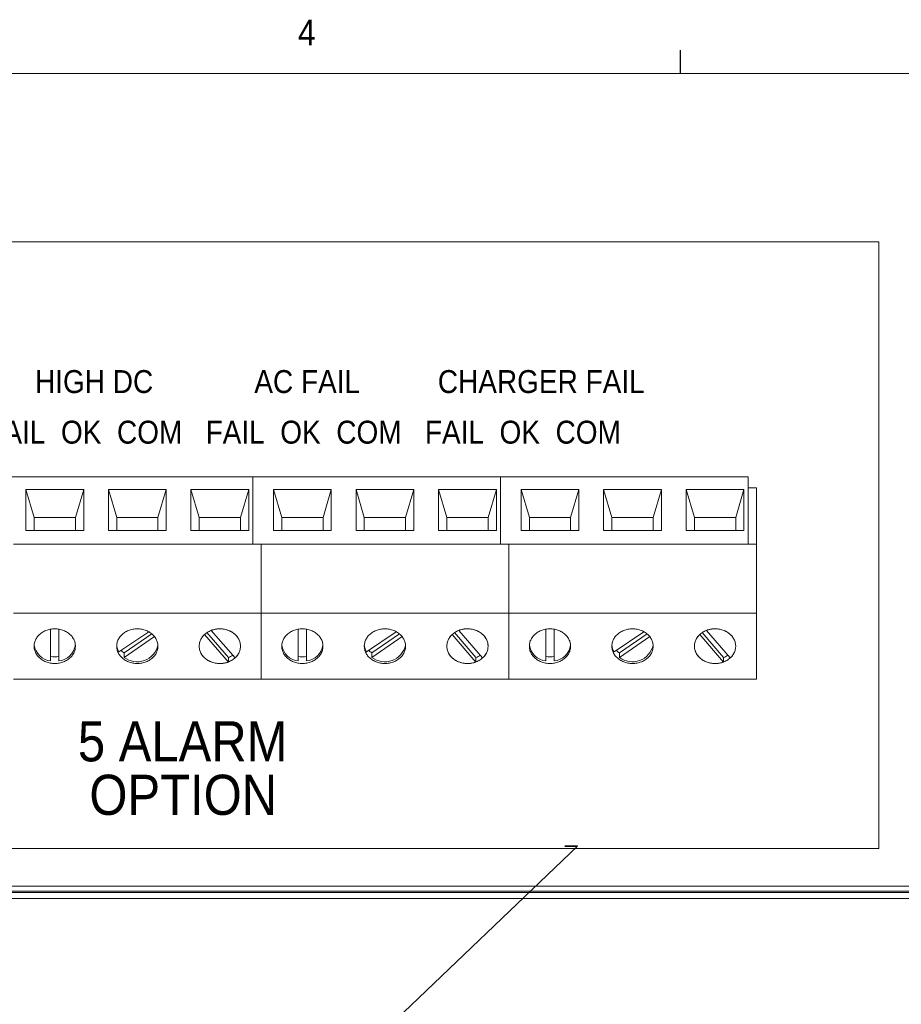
# Paper-space layout '6' of a CAD drawing. Header units: inches. Extents: x 2 to 174, y -5 to 135.
# Tile 18 of 26: x 90 to 116, y 106 to 135. Entities that reach past the tile are written whole.
import ezdxf

# ---------------------------------------------------------------- set-up
doc = ezdxf.new("R2010")
doc.units = ezdxf.units.IN
doc.header["$MEASUREMENT"] = 0
doc.layers.add('FORMAT', color=7, linetype='Continuous')
doc.styles.add('SLDTEXTSTYLE0', font='GOTHIC.TTF', dxfattribs={"width": 0.913})
doc.styles.add('SLDTEXTSTYLE1', font='GOTHIC.TTF', dxfattribs={"width": 0.913})

# ---------------------------------------------------------------- blocks, each defined once
blk = doc.blocks.new('SW_NOTE_62')
at = {"layer": 'FORMAT', "color": 0, "ltscale": 8}
for p, q in [((0, 0), (0.364, 0)), ((0.364, 0), (0, 0)), ((0, 0), (0.364, 0)), ((0.364, 0), (0, 0)), ((0, 0), (0.364, 0)), ((0.364, 0), (0, 0))]:
    blk.add_line(p, q, dxfattribs=at)
blk = doc.blocks.new('SW_NOTE_77')
at = {"layer": 'FORMAT', "color": 0, "ltscale": 8, "char_height": 1.1667, "attachment_point": 2, "style": 'SLDTEXTSTYLE1'}
for s, insert in [('5 ALARM', (3.245, 1.49)), ('OPTION', (3.262, -0.065))]:
    blk.add_mtext(s, dxfattribs=dict(at, insert=insert))

psp = doc.layouts.new('6')

# ---------------------------------------------------------------- linework, layer by layer
at = {"color": 7, "linetype": 'Continuous', "lineweight": 15, "ltscale": 8}
for p, q in [((96.746, 121.551), (89.546, 121.551)), ((96.746, 119.601), (96.746, 121.551)), ((103.946, 121.551), (96.746, 121.551)), ((103.946, 119.601), (103.946, 121.551)), ((111.146, 121.551), (103.946, 121.551)), ((111.146, 119.601), (111.146, 121.551)), ((90.146, 121.191), (91.826, 121.191)), ((90.146, 119.991), (90.146, 121.191)), ((90.386, 120.371), (90.146, 121.191)), ((91.826, 121.191), (91.586, 120.371)), ((91.826, 121.191), (91.826, 119.991)), ((92.546, 121.191), (94.226, 121.191)), ((92.546, 119.991), (92.546, 121.191)), ((92.786, 120.371), (92.546, 121.191)), ((94.226, 121.191), (93.986, 120.371)), ((94.226, 121.191), (94.226, 119.991)), ((94.946, 119.991), (94.946, 121.191)), ((94.946, 121.191), (96.626, 121.191)), ((94.946, 121.191), (95.186, 120.371)), ((96.626, 121.191), (96.386, 120.371)), ((96.626, 121.191), (96.626, 119.991)), ((97.346, 121.191), (99.026, 121.191)), ((97.346, 119.991), (97.346, 121.191)), ((97.586, 120.371), (97.346, 121.191)), ((99.026, 121.191), (98.786, 120.371)), ((99.026, 121.191), (99.026, 119.991)), ((99.746, 121.191), (101.426, 121.191)), ((99.746, 119.991), (99.746, 121.191)), ((99.986, 120.371), (99.746, 121.191)), ((101.426, 121.191), (101.186, 120.371)), ((101.426, 121.191), (101.426, 119.991)), ((102.146, 119.991), (102.146, 121.191)), ((102.146, 121.191), (103.826, 121.191)), ((102.146, 121.191), (102.386, 120.371)), ((103.826, 121.191), (103.586, 120.371)), ((103.826, 121.191), (103.826, 119.991)), ((104.546, 121.191), (106.226, 121.191)), ((104.546, 119.991), (104.546, 121.191)), ((104.786, 120.371), (104.546, 121.191)), ((106.226, 121.191), (105.986, 120.371)), ((106.226, 121.191), (106.226, 119.991)), ((106.946, 121.191), (108.626, 121.191)), ((106.946, 119.991), (106.946, 121.191)), ((107.186, 120.371), (106.946, 121.191)), ((108.626, 121.191), (108.386, 120.371)), ((108.626, 121.191), (108.626, 119.991)), ((109.346, 119.991), (109.346, 121.191)), ((109.346, 121.191), (111.026, 121.191)), ((109.346, 121.191), (109.586, 120.371)), ((111.026, 121.191), (110.786, 120.371)), ((111.026, 121.191), (111.026, 119.991)), ((111.146, 121.24), (111.386, 121.24)), ((111.386, 119.601), (111.386, 121.24)), ((90.386, 119.991), (90.386, 120.371)), ((90.386, 120.371), (91.586, 120.371)), ((91.586, 120.371), (91.586, 119.991)), ((92.786, 119.991), (92.786, 120.371)), ((92.786, 120.371), (93.986, 120.371)), ((93.986, 120.371), (93.986, 119.991)), ((95.186, 119.991), (95.186, 120.371)), ((95.186, 120.371), (96.386, 120.371)), ((96.386, 120.371), (96.386, 119.991)), ((97.586, 119.991), (97.586, 120.371)), ((97.586, 120.371), (98.786, 120.371)), ((98.786, 120.371), (98.786, 119.991)), ((99.986, 119.991), (99.986, 120.371)), ((99.986, 120.371), (101.186, 120.371)), ((101.186, 120.371), (101.186, 119.991)), ((102.386, 119.991), (102.386, 120.371)), ((102.386, 120.371), (103.586, 120.371)), ((103.586, 120.371), (103.586, 119.991)), ((104.786, 119.991), (104.786, 120.371)), ((104.786, 120.371), (105.986, 120.371)), ((105.986, 120.371), (105.986, 119.991)), ((107.186, 119.991), (107.186, 120.371)), ((107.186, 120.371), (108.386, 120.371)), ((108.386, 120.371), (108.386, 119.991)), ((109.586, 119.991), (109.586, 120.371)), ((109.586, 120.371), (110.786, 120.371)), ((110.786, 120.371), (110.786, 119.991)), ((91.826, 119.991), (90.146, 119.991)), ((94.226, 119.991), (92.546, 119.991)), ((96.626, 119.991), (94.946, 119.991)), ((99.026, 119.991), (97.346, 119.991)), ((101.426, 119.991), (99.746, 119.991)), ((103.826, 119.991), (102.146, 119.991)), ((106.226, 119.991), (104.546, 119.991)), ((108.626, 119.991), (106.946, 119.991)), ((111.026, 119.991), (109.346, 119.991)), ((96.746, 119.601), (89.786, 119.601)), ((96.746, 119.601), (96.986, 119.601)), ((103.946, 119.601), (96.986, 119.601)), ((96.986, 117.591), (96.986, 119.601)), ((103.946, 119.601), (104.186, 119.601)), ((111.146, 119.601), (104.186, 119.601)), ((104.186, 117.591), (104.186, 119.601)), ((111.386, 119.601), (111.146, 119.601)), ((111.386, 117.591), (111.386, 119.601)), ((96.986, 117.591), (89.786, 117.591)), ((96.986, 115.671), (96.986, 117.591)), ((104.186, 117.591), (96.986, 117.591)), ((104.186, 115.671), (104.186, 117.591)), ((111.386, 117.591), (104.186, 117.591)), ((111.386, 115.671), (111.386, 117.591)), ((90.866, 117.126), (90.866, 116.201)), ((91.106, 116.201), (91.106, 117.126)), ((98.066, 117.126), (98.066, 116.201)), ((98.306, 116.201), (98.306, 117.126)), ((105.266, 117.126), (105.266, 116.201)), ((105.506, 116.201), (105.506, 117.126)), ((93.717, 117.052), (92.853, 116.463)), ((93.004, 116.435), (93.812, 116.986)), ((93.004, 116.306), (93.887, 116.908)), ((95.343, 116.972), (96.034, 116.171)), ((95.409, 117.025), (96.034, 116.301)), ((96.228, 116.29), (95.537, 117.091)), ((100.917, 117.052), (100.053, 116.463)), ((100.204, 116.435), (101.012, 116.986)), ((100.204, 116.306), (101.087, 116.908)), ((102.543, 116.972), (103.234, 116.171)), ((102.609, 117.025), (103.234, 116.301)), ((103.428, 116.29), (102.737, 117.091)), ((108.117, 117.052), (107.253, 116.463)), ((107.404, 116.435), (108.212, 116.986)), ((107.404, 116.306), (108.287, 116.908)), ((109.743, 116.972), (110.434, 116.171)), ((109.809, 117.025), (110.434, 116.301)), ((110.628, 116.29), (109.937, 117.091)), ((93.004, 116.435), (93.004, 116.306)), ((96.034, 116.301), (96.034, 116.171)), ((100.204, 116.435), (100.204, 116.306)), ((103.234, 116.301), (103.234, 116.171)), ((107.404, 116.435), (107.404, 116.306)), ((110.434, 116.301), (110.434, 116.171)), ((96.986, 115.671), (89.786, 115.671)), ((104.186, 115.671), (96.986, 115.671)), ((111.386, 115.671), (104.186, 115.671)), ((84.248, 109.468), (126.532, 109.468)), ((85.891, 109.648), (124.891, 109.648)), ((124.891, 109.503), (85.891, 109.503)), ((124.891, 109.47), (85.891, 109.47)), ((126.59, 109.291), (84.19, 109.291))]:
    psp.add_line(p, q, dxfattribs=at)
at = {"color": 7, "linetype": 'Continuous', "lineweight": 15, "ltscale": 8, "flags": 128}
for points in [[(90.986, 117.137), (91.019, 117.136), (91.052, 117.134), (91.084, 117.13), (91.117, 117.124), (91.149, 117.118), (91.18, 117.109), (91.211, 117.099), (91.242, 117.088), (91.271, 117.076), (91.3, 117.062), (91.327, 117.047), (91.354, 117.03), (91.38, 117.012), (91.404, 116.993), (91.427, 116.974), (91.449, 116.953), (91.469, 116.931), (91.488, 116.908), (91.505, 116.884), (91.521, 116.859), (91.535, 116.834), (91.547, 116.808), (91.558, 116.782), (91.567, 116.755), (91.574, 116.728), (91.58, 116.701), (91.583, 116.673), (91.585, 116.645), (91.585, 116.617), (91.583, 116.59), (91.58, 116.562), (91.574, 116.534), (91.567, 116.507), (91.558, 116.48), (91.547, 116.454), (91.535, 116.428), (91.521, 116.403), (91.505, 116.379), (91.488, 116.355), (91.469, 116.332), (91.449, 116.31), (91.427, 116.289), (91.404, 116.269), (91.38, 116.25), (91.354, 116.233), (91.327, 116.216), (91.3, 116.201), (91.271, 116.187), (91.242, 116.174), (91.211, 116.163), (91.18, 116.153), (91.149, 116.145), (91.117, 116.138), (91.084, 116.133), (91.052, 116.129), (91.019, 116.127), (90.986, 116.126), (90.952, 116.127), (90.92, 116.129), (90.887, 116.133), (90.854, 116.138), (90.822, 116.145), (90.791, 116.153), (90.76, 116.163), (90.729, 116.174), (90.7, 116.187), (90.671, 116.201), (90.644, 116.216), (90.617, 116.233), (90.591, 116.25), (90.567, 116.269), (90.544, 116.289), (90.522, 116.31), (90.502, 116.332), (90.483, 116.355), (90.466, 116.379), (90.45, 116.403), (90.436, 116.428), (90.424, 116.454), (90.413, 116.48), (90.404, 116.507), (90.397, 116.534), (90.391, 116.562), (90.388, 116.59), (90.386, 116.617), (90.386, 116.645), (90.388, 116.673), (90.391, 116.701), (90.397, 116.728), (90.404, 116.755), (90.413, 116.782), (90.424, 116.808), (90.436, 116.834), (90.45, 116.859), (90.466, 116.884), (90.483, 116.908), (90.502, 116.931), (90.522, 116.953), (90.544, 116.974), (90.567, 116.993), (90.591, 117.012), (90.617, 117.03), (90.644, 117.047), (90.671, 117.062), (90.7, 117.076), (90.729, 117.088), (90.76, 117.099), (90.791, 117.109), (90.822, 117.118), (90.854, 117.124), (90.887, 117.13), (90.92, 117.134), (90.952, 117.136), (90.986, 117.137)], [(93.386, 117.137), (93.419, 117.136), (93.452, 117.134), (93.484, 117.13), (93.517, 117.124), (93.549, 117.118), (93.58, 117.109), (93.611, 117.099), (93.642, 117.088), (93.671, 117.076), (93.7, 117.062), (93.727, 117.047), (93.754, 117.03), (93.78, 117.012), (93.804, 116.993), (93.827, 116.974), (93.849, 116.953), (93.869, 116.931), (93.888, 116.908), (93.905, 116.884), (93.921, 116.859), (93.935, 116.834), (93.947, 116.808), (93.958, 116.782), (93.967, 116.755), (93.974, 116.728), (93.98, 116.701), (93.983, 116.673), (93.985, 116.645), (93.985, 116.617), (93.983, 116.59), (93.98, 116.562), (93.974, 116.534), (93.967, 116.507), (93.958, 116.48), (93.947, 116.454), (93.935, 116.428), (93.921, 116.403), (93.905, 116.379), (93.888, 116.355), (93.869, 116.332), (93.849, 116.31), (93.827, 116.289), (93.804, 116.269), (93.78, 116.25), (93.754, 116.233), (93.727, 116.216), (93.7, 116.201), (93.671, 116.187), (93.642, 116.174), (93.611, 116.163), (93.58, 116.153), (93.549, 116.145), (93.517, 116.138), (93.484, 116.133), (93.452, 116.129), (93.419, 116.127), (93.386, 116.126), (93.352, 116.127), (93.32, 116.129), (93.287, 116.133), (93.254, 116.138), (93.222, 116.145), (93.191, 116.153), (93.16, 116.163), (93.129, 116.174), (93.1, 116.187), (93.071, 116.201), (93.044, 116.216), (93.017, 116.233), (92.991, 116.25), (92.967, 116.269), (92.944, 116.289), (92.922, 116.31), (92.902, 116.332), (92.883, 116.355), (92.866, 116.379), (92.85, 116.403), (92.836, 116.428), (92.824, 116.454), (92.813, 116.48), (92.804, 116.507), (92.797, 116.534), (92.791, 116.562), (92.788, 116.59), (92.786, 116.617), (92.786, 116.645), (92.788, 116.673), (92.791, 116.701), (92.797, 116.728), (92.804, 116.755), (92.813, 116.782), (92.824, 116.808), (92.836, 116.834), (92.85, 116.859), (92.866, 116.884), (92.883, 116.908), (92.902, 116.931), (92.922, 116.953), (92.944, 116.974), (92.967, 116.993), (92.991, 117.012), (93.017, 117.03), (93.044, 117.047), (93.071, 117.062), (93.1, 117.076), (93.129, 117.088), (93.16, 117.099), (93.191, 117.109), (93.222, 117.118), (93.254, 117.124), (93.287, 117.13), (93.32, 117.134), (93.352, 117.136), (93.386, 117.137)], [(95.786, 117.137), (95.819, 117.136), (95.852, 117.134), (95.884, 117.13), (95.917, 117.124), (95.949, 117.118), (95.98, 117.109), (96.011, 117.099), (96.042, 117.088), (96.071, 117.076), (96.1, 117.062), (96.127, 117.047), (96.154, 117.03), (96.18, 117.012), (96.204, 116.993), (96.227, 116.974), (96.249, 116.953), (96.269, 116.931), (96.288, 116.908), (96.305, 116.884), (96.321, 116.859), (96.335, 116.834), (96.347, 116.808), (96.358, 116.782), (96.367, 116.755), (96.374, 116.728), (96.38, 116.701), (96.383, 116.673), (96.385, 116.645), (96.385, 116.617), (96.383, 116.59), (96.38, 116.562), (96.374, 116.534), (96.367, 116.507), (96.358, 116.48), (96.347, 116.454), (96.335, 116.428), (96.321, 116.403), (96.305, 116.379), (96.288, 116.355), (96.269, 116.332), (96.249, 116.31), (96.227, 116.289), (96.204, 116.269), (96.18, 116.25), (96.154, 116.233), (96.127, 116.216), (96.1, 116.201), (96.071, 116.187), (96.042, 116.174), (96.011, 116.163), (95.98, 116.153), (95.949, 116.145), (95.917, 116.138), (95.884, 116.133), (95.852, 116.129), (95.819, 116.127), (95.786, 116.126), (95.752, 116.127), (95.72, 116.129), (95.687, 116.133), (95.654, 116.138), (95.622, 116.145), (95.591, 116.153), (95.56, 116.163), (95.529, 116.174), (95.5, 116.187), (95.471, 116.201), (95.444, 116.216), (95.417, 116.233), (95.391, 116.25), (95.367, 116.269), (95.344, 116.289), (95.322, 116.31), (95.302, 116.332), (95.283, 116.355), (95.266, 116.379), (95.25, 116.403), (95.236, 116.428), (95.224, 116.454), (95.213, 116.48), (95.204, 116.507), (95.197, 116.534), (95.191, 116.562), (95.188, 116.59), (95.186, 116.617), (95.186, 116.645), (95.188, 116.673), (95.191, 116.701), (95.197, 116.728), (95.204, 116.755), (95.213, 116.782), (95.224, 116.808), (95.236, 116.834), (95.25, 116.859), (95.266, 116.884), (95.283, 116.908), (95.302, 116.931), (95.322, 116.953), (95.344, 116.974), (95.367, 116.993), (95.391, 117.012), (95.417, 117.03), (95.444, 117.047), (95.471, 117.062), (95.5, 117.076), (95.529, 117.088), (95.56, 117.099), (95.591, 117.109), (95.622, 117.118), (95.654, 117.124), (95.687, 117.13), (95.72, 117.134), (95.752, 117.136), (95.786, 117.137)], [(95.537, 117.091), (95.567, 117.102), (95.598, 117.111), (95.63, 117.119), (95.662, 117.126), (95.694, 117.131), (95.727, 117.134), (95.759, 117.136), (95.792, 117.137), (95.825, 117.135), (95.858, 117.133), (95.89, 117.129), (95.923, 117.123), (95.954, 117.116), (95.986, 117.108), (96.016, 117.098), (96.046, 117.086), (96.075, 117.074), (96.104, 117.06), (96.131, 117.044), (96.157, 117.028), (96.183, 117.01), (96.207, 116.991), (96.229, 116.971), (96.251, 116.95), (96.271, 116.928), (96.29, 116.905), (96.307, 116.882), (96.322, 116.857), (96.336, 116.832), (96.348, 116.807), (96.359, 116.78), (96.368, 116.754), (96.375, 116.727), (96.38, 116.699), (96.384, 116.672), (96.385, 116.644), (96.385, 116.617), (96.383, 116.589), (96.38, 116.562), (96.374, 116.534), (96.367, 116.507), (96.358, 116.481), (96.348, 116.454), (96.335, 116.429), (96.321, 116.404), (96.306, 116.379), (96.288, 116.356), (96.27, 116.333), (96.25, 116.311), (96.228, 116.29)], [(98.186, 117.137), (98.219, 117.136), (98.252, 117.134), (98.284, 117.13), (98.317, 117.124), (98.349, 117.118), (98.38, 117.109), (98.411, 117.099), (98.442, 117.088), (98.471, 117.076), (98.5, 117.062), (98.527, 117.047), (98.554, 117.03), (98.58, 117.012), (98.604, 116.993), (98.627, 116.974), (98.649, 116.953), (98.669, 116.931), (98.688, 116.908), (98.705, 116.884), (98.721, 116.859), (98.735, 116.834), (98.747, 116.808), (98.758, 116.782), (98.767, 116.755), (98.774, 116.728), (98.78, 116.701), (98.783, 116.673), (98.785, 116.645), (98.785, 116.617), (98.783, 116.59), (98.78, 116.562), (98.774, 116.534), (98.767, 116.507), (98.758, 116.48), (98.747, 116.454), (98.735, 116.428), (98.721, 116.403), (98.705, 116.379), (98.688, 116.355), (98.669, 116.332), (98.649, 116.31), (98.627, 116.289), (98.604, 116.269), (98.58, 116.25), (98.554, 116.233), (98.527, 116.216), (98.5, 116.201), (98.471, 116.187), (98.442, 116.174), (98.411, 116.163), (98.38, 116.153), (98.349, 116.145), (98.317, 116.138), (98.284, 116.133), (98.252, 116.129), (98.219, 116.127), (98.186, 116.126), (98.152, 116.127), (98.12, 116.129), (98.087, 116.133), (98.054, 116.138), (98.022, 116.145), (97.991, 116.153), (97.96, 116.163), (97.929, 116.174), (97.9, 116.187), (97.871, 116.201), (97.844, 116.216), (97.817, 116.233), (97.791, 116.25), (97.767, 116.269), (97.744, 116.289), (97.722, 116.31), (97.702, 116.332), (97.683, 116.355), (97.666, 116.379), (97.65, 116.403), (97.636, 116.428), (97.624, 116.454), (97.613, 116.48), (97.604, 116.507), (97.597, 116.534), (97.591, 116.562), (97.588, 116.59), (97.586, 116.617), (97.586, 116.645), (97.588, 116.673), (97.591, 116.701), (97.597, 116.728), (97.604, 116.755), (97.613, 116.782), (97.624, 116.808), (97.636, 116.834), (97.65, 116.859), (97.666, 116.884), (97.683, 116.908), (97.702, 116.931), (97.722, 116.953), (97.744, 116.974), (97.767, 116.993), (97.791, 117.012), (97.817, 117.03), (97.844, 117.047), (97.871, 117.062), (97.9, 117.076), (97.929, 117.088), (97.96, 117.099), (97.991, 117.109), (98.022, 117.118), (98.054, 117.124), (98.087, 117.13), (98.12, 117.134), (98.152, 117.136), (98.186, 117.137)], [(100.586, 117.137), (100.619, 117.136), (100.652, 117.134), (100.684, 117.13), (100.717, 117.124), (100.749, 117.118), (100.78, 117.109), (100.811, 117.099), (100.842, 117.088), (100.871, 117.076), (100.9, 117.062), (100.927, 117.047), (100.954, 117.03), (100.98, 117.012), (101.004, 116.993), (101.027, 116.974), (101.049, 116.953), (101.069, 116.931), (101.088, 116.908), (101.105, 116.884), (101.121, 116.859), (101.135, 116.834), (101.147, 116.808), (101.158, 116.782), (101.167, 116.755), (101.174, 116.728), (101.18, 116.701), (101.183, 116.673), (101.185, 116.645), (101.185, 116.617), (101.183, 116.59), (101.18, 116.562), (101.174, 116.534), (101.167, 116.507), (101.158, 116.48), (101.147, 116.454), (101.135, 116.428), (101.121, 116.403), (101.105, 116.379), (101.088, 116.355), (101.069, 116.332), (101.049, 116.31), (101.027, 116.289), (101.004, 116.269), (100.98, 116.25), (100.954, 116.233), (100.927, 116.216), (100.9, 116.201), (100.871, 116.187), (100.842, 116.174), (100.811, 116.163), (100.78, 116.153), (100.749, 116.145), (100.717, 116.138), (100.684, 116.133), (100.652, 116.129), (100.619, 116.127), (100.586, 116.126), (100.552, 116.127), (100.52, 116.129), (100.487, 116.133), (100.454, 116.138), (100.422, 116.145), (100.391, 116.153), (100.36, 116.163), (100.329, 116.174), (100.3, 116.187), (100.271, 116.201), (100.244, 116.216), (100.217, 116.233), (100.191, 116.25), (100.167, 116.269), (100.144, 116.289), (100.122, 116.31), (100.102, 116.332), (100.083, 116.355), (100.066, 116.379), (100.05, 116.403), (100.036, 116.428), (100.024, 116.454), (100.013, 116.48), (100.004, 116.507), (99.997, 116.534), (99.991, 116.562), (99.988, 116.59), (99.986, 116.617), (99.986, 116.645), (99.988, 116.673), (99.991, 116.701), (99.997, 116.728), (100.004, 116.755), (100.013, 116.782), (100.024, 116.808), (100.036, 116.834), (100.05, 116.859), (100.066, 116.884), (100.083, 116.908), (100.102, 116.931), (100.122, 116.953), (100.144, 116.974), (100.167, 116.993), (100.191, 117.012), (100.217, 117.03), (100.244, 117.047), (100.271, 117.062), (100.3, 117.076), (100.329, 117.088), (100.36, 117.099), (100.391, 117.109), (100.422, 117.118), (100.454, 117.124), (100.487, 117.13), (100.52, 117.134), (100.552, 117.136), (100.586, 117.137)], [(102.986, 117.137), (103.019, 117.136), (103.052, 117.134), (103.084, 117.13), (103.117, 117.124), (103.149, 117.118), (103.18, 117.109), (103.211, 117.099), (103.242, 117.088), (103.271, 117.076), (103.3, 117.062), (103.327, 117.047), (103.354, 117.03), (103.38, 117.012), (103.404, 116.993), (103.427, 116.974), (103.449, 116.953), (103.469, 116.931), (103.488, 116.908), (103.505, 116.884), (103.521, 116.859), (103.535, 116.834), (103.547, 116.808), (103.558, 116.782), (103.567, 116.755), (103.574, 116.728), (103.58, 116.701), (103.583, 116.673), (103.585, 116.645), (103.585, 116.617), (103.583, 116.59), (103.58, 116.562), (103.574, 116.534), (103.567, 116.507), (103.558, 116.48), (103.547, 116.454), (103.535, 116.428), (103.521, 116.403), (103.505, 116.379), (103.488, 116.355), (103.469, 116.332), (103.449, 116.31), (103.427, 116.289), (103.404, 116.269), (103.38, 116.25), (103.354, 116.233), (103.327, 116.216), (103.3, 116.201), (103.271, 116.187), (103.242, 116.174), (103.211, 116.163), (103.18, 116.153), (103.149, 116.145), (103.117, 116.138), (103.084, 116.133), (103.052, 116.129), (103.019, 116.127), (102.986, 116.126), (102.952, 116.127), (102.92, 116.129), (102.887, 116.133), (102.854, 116.138), (102.822, 116.145), (102.791, 116.153), (102.76, 116.163), (102.729, 116.174), (102.7, 116.187), (102.671, 116.201), (102.644, 116.216), (102.617, 116.233), (102.591, 116.25), (102.567, 116.269), (102.544, 116.289), (102.522, 116.31), (102.502, 116.332), (102.483, 116.355), (102.466, 116.379), (102.45, 116.403), (102.436, 116.428), (102.424, 116.454), (102.413, 116.48), (102.404, 116.507), (102.397, 116.534), (102.391, 116.562), (102.388, 116.59), (102.386, 116.617), (102.386, 116.645), (102.388, 116.673), (102.391, 116.701), (102.397, 116.728), (102.404, 116.755), (102.413, 116.782), (102.424, 116.808), (102.436, 116.834), (102.45, 116.859), (102.466, 116.884), (102.483, 116.908), (102.502, 116.931), (102.522, 116.953), (102.544, 116.974), (102.567, 116.993), (102.591, 117.012), (102.617, 117.03), (102.644, 117.047), (102.671, 117.062), (102.7, 117.076), (102.729, 117.088), (102.76, 117.099), (102.791, 117.109), (102.822, 117.118), (102.854, 117.124), (102.887, 117.13), (102.92, 117.134), (102.952, 117.136), (102.986, 117.137)], [(102.737, 117.091), (102.767, 117.102), (102.798, 117.111), (102.83, 117.119), (102.862, 117.126), (102.894, 117.131), (102.927, 117.134), (102.959, 117.136), (102.992, 117.137), (103.025, 117.135), (103.058, 117.133), (103.09, 117.129), (103.123, 117.123), (103.154, 117.116), (103.186, 117.108), (103.216, 117.098), (103.246, 117.086), (103.275, 117.074), (103.304, 117.06), (103.331, 117.044), (103.357, 117.028), (103.383, 117.01), (103.407, 116.991), (103.429, 116.971), (103.451, 116.95), (103.471, 116.928), (103.49, 116.905), (103.507, 116.882), (103.522, 116.857), (103.536, 116.832), (103.548, 116.807), (103.559, 116.78), (103.568, 116.754), (103.575, 116.727), (103.58, 116.699), (103.584, 116.672), (103.585, 116.644), (103.585, 116.617), (103.583, 116.589), (103.58, 116.562), (103.574, 116.534), (103.567, 116.507), (103.558, 116.481), (103.548, 116.454), (103.535, 116.429), (103.521, 116.404), (103.506, 116.379), (103.488, 116.356), (103.47, 116.333), (103.45, 116.311), (103.428, 116.29)], [(105.386, 117.137), (105.419, 117.136), (105.452, 117.134), (105.484, 117.13), (105.517, 117.124), (105.549, 117.118), (105.58, 117.109), (105.611, 117.099), (105.642, 117.088), (105.671, 117.076), (105.7, 117.062), (105.727, 117.047), (105.754, 117.03), (105.78, 117.012), (105.804, 116.993), (105.827, 116.974), (105.849, 116.953), (105.869, 116.931), (105.888, 116.908), (105.905, 116.884), (105.921, 116.859), (105.935, 116.834), (105.947, 116.808), (105.958, 116.782), (105.967, 116.755), (105.974, 116.728), (105.98, 116.701), (105.983, 116.673), (105.985, 116.645), (105.985, 116.617), (105.983, 116.59), (105.98, 116.562), (105.974, 116.534), (105.967, 116.507), (105.958, 116.48), (105.947, 116.454), (105.935, 116.428), (105.921, 116.403), (105.905, 116.379), (105.888, 116.355), (105.869, 116.332), (105.849, 116.31), (105.827, 116.289), (105.804, 116.269), (105.78, 116.25), (105.754, 116.233), (105.727, 116.216), (105.7, 116.201), (105.671, 116.187), (105.642, 116.174), (105.611, 116.163), (105.58, 116.153), (105.549, 116.145), (105.517, 116.138), (105.484, 116.133), (105.452, 116.129), (105.419, 116.127), (105.386, 116.126), (105.352, 116.127), (105.32, 116.129), (105.287, 116.133), (105.254, 116.138), (105.222, 116.145), (105.191, 116.153), (105.16, 116.163), (105.129, 116.174), (105.1, 116.187), (105.071, 116.201), (105.044, 116.216), (105.017, 116.233), (104.991, 116.25), (104.967, 116.269), (104.944, 116.289), (104.922, 116.31), (104.902, 116.332), (104.883, 116.355), (104.866, 116.379), (104.85, 116.403), (104.836, 116.428), (104.824, 116.454), (104.813, 116.48), (104.804, 116.507), (104.797, 116.534), (104.791, 116.562), (104.788, 116.59), (104.786, 116.617), (104.786, 116.645), (104.788, 116.673), (104.791, 116.701), (104.797, 116.728), (104.804, 116.755), (104.813, 116.782), (104.824, 116.808), (104.836, 116.834), (104.85, 116.859), (104.866, 116.884), (104.883, 116.908), (104.902, 116.931), (104.922, 116.953), (104.944, 116.974), (104.967, 116.993), (104.991, 117.012), (105.017, 117.03), (105.044, 117.047), (105.071, 117.062), (105.1, 117.076), (105.129, 117.088), (105.16, 117.099), (105.191, 117.109), (105.222, 117.118), (105.254, 117.124), (105.287, 117.13), (105.32, 117.134), (105.352, 117.136), (105.386, 117.137)], [(107.786, 117.137), (107.819, 117.136), (107.852, 117.134), (107.884, 117.13), (107.917, 117.124), (107.949, 117.118), (107.98, 117.109), (108.011, 117.099), (108.042, 117.088), (108.071, 117.076), (108.1, 117.062), (108.127, 117.047), (108.154, 117.03), (108.18, 117.012), (108.204, 116.993), (108.227, 116.974), (108.249, 116.953), (108.269, 116.931), (108.288, 116.908), (108.305, 116.884), (108.321, 116.859), (108.335, 116.834), (108.347, 116.808), (108.358, 116.782), (108.367, 116.755), (108.374, 116.728), (108.38, 116.701), (108.383, 116.673), (108.385, 116.645), (108.385, 116.617), (108.383, 116.59), (108.38, 116.562), (108.374, 116.534), (108.367, 116.507), (108.358, 116.48), (108.347, 116.454), (108.335, 116.428), (108.321, 116.403), (108.305, 116.379), (108.288, 116.355), (108.269, 116.332), (108.249, 116.31), (108.227, 116.289), (108.204, 116.269), (108.18, 116.25), (108.154, 116.233), (108.127, 116.216), (108.1, 116.201), (108.071, 116.187), (108.042, 116.174), (108.011, 116.163), (107.98, 116.153), (107.949, 116.145), (107.917, 116.138), (107.884, 116.133), (107.852, 116.129), (107.819, 116.127), (107.786, 116.126), (107.752, 116.127), (107.72, 116.129), (107.687, 116.133), (107.654, 116.138), (107.622, 116.145), (107.591, 116.153), (107.56, 116.163), (107.529, 116.174), (107.5, 116.187), (107.471, 116.201), (107.444, 116.216), (107.417, 116.233), (107.391, 116.25), (107.367, 116.269), (107.344, 116.289), (107.322, 116.31), (107.302, 116.332), (107.283, 116.355), (107.266, 116.379), (107.25, 116.403), (107.236, 116.428), (107.224, 116.454), (107.213, 116.48), (107.204, 116.507), (107.197, 116.534), (107.191, 116.562), (107.188, 116.59), (107.186, 116.617), (107.186, 116.645), (107.188, 116.673), (107.191, 116.701), (107.197, 116.728), (107.204, 116.755), (107.213, 116.782), (107.224, 116.808), (107.236, 116.834), (107.25, 116.859), (107.266, 116.884), (107.283, 116.908), (107.302, 116.931), (107.322, 116.953), (107.344, 116.974), (107.367, 116.993), (107.391, 117.012), (107.417, 117.03), (107.444, 117.047), (107.471, 117.062), (107.5, 117.076), (107.529, 117.088), (107.56, 117.099), (107.591, 117.109), (107.622, 117.118), (107.654, 117.124), (107.687, 117.13), (107.72, 117.134), (107.752, 117.136), (107.786, 117.137)], [(110.186, 117.137), (110.219, 117.136), (110.252, 117.134), (110.284, 117.13), (110.317, 117.124), (110.349, 117.118), (110.38, 117.109), (110.411, 117.099), (110.442, 117.088), (110.471, 117.076), (110.5, 117.062), (110.527, 117.047), (110.554, 117.03), (110.58, 117.012), (110.604, 116.993), (110.627, 116.974), (110.649, 116.953), (110.669, 116.931), (110.688, 116.908), (110.705, 116.884), (110.721, 116.859), (110.735, 116.834), (110.747, 116.808), (110.758, 116.782), (110.767, 116.755), (110.774, 116.728), (110.78, 116.701), (110.783, 116.673), (110.785, 116.645), (110.785, 116.617), (110.783, 116.59), (110.78, 116.562), (110.774, 116.534), (110.767, 116.507), (110.758, 116.48), (110.747, 116.454), (110.735, 116.428), (110.721, 116.403), (110.705, 116.379), (110.688, 116.355), (110.669, 116.332), (110.649, 116.31), (110.627, 116.289), (110.604, 116.269), (110.58, 116.25), (110.554, 116.233), (110.527, 116.216), (110.5, 116.201), (110.471, 116.187), (110.442, 116.174), (110.411, 116.163), (110.38, 116.153), (110.349, 116.145), (110.317, 116.138), (110.284, 116.133), (110.252, 116.129), (110.219, 116.127), (110.186, 116.126), (110.152, 116.127), (110.12, 116.129), (110.087, 116.133), (110.054, 116.138), (110.022, 116.145), (109.991, 116.153), (109.96, 116.163), (109.929, 116.174), (109.9, 116.187), (109.871, 116.201), (109.844, 116.216), (109.817, 116.233), (109.791, 116.25), (109.767, 116.269), (109.744, 116.289), (109.722, 116.31), (109.702, 116.332), (109.683, 116.355), (109.666, 116.379), (109.65, 116.403), (109.636, 116.428), (109.624, 116.454), (109.613, 116.48), (109.604, 116.507), (109.597, 116.534), (109.591, 116.562), (109.588, 116.59), (109.586, 116.617), (109.586, 116.645), (109.588, 116.673), (109.591, 116.701), (109.597, 116.728), (109.604, 116.755), (109.613, 116.782), (109.624, 116.808), (109.636, 116.834), (109.65, 116.859), (109.666, 116.884), (109.683, 116.908), (109.702, 116.931), (109.722, 116.953), (109.744, 116.974), (109.767, 116.993), (109.791, 117.012), (109.817, 117.03), (109.844, 117.047), (109.871, 117.062), (109.9, 117.076), (109.929, 117.088), (109.96, 117.099), (109.991, 117.109), (110.022, 117.118), (110.054, 117.124), (110.087, 117.13), (110.12, 117.134), (110.152, 117.136), (110.186, 117.137)], [(109.937, 117.091), (109.967, 117.102), (109.998, 117.111), (110.03, 117.119), (110.062, 117.126), (110.094, 117.131), (110.127, 117.134), (110.159, 117.136), (110.192, 117.137), (110.225, 117.135), (110.258, 117.133), (110.29, 117.129), (110.323, 117.123), (110.354, 117.116), (110.386, 117.108), (110.416, 117.098), (110.446, 117.086), (110.475, 117.074), (110.504, 117.06), (110.531, 117.044), (110.557, 117.028), (110.583, 117.01), (110.607, 116.991), (110.629, 116.971), (110.651, 116.95), (110.671, 116.928), (110.69, 116.905), (110.707, 116.882), (110.722, 116.857), (110.736, 116.832), (110.748, 116.807), (110.759, 116.78), (110.768, 116.754), (110.775, 116.727), (110.78, 116.699), (110.784, 116.672), (110.785, 116.644), (110.785, 116.617), (110.783, 116.589), (110.78, 116.562), (110.774, 116.534), (110.767, 116.507), (110.758, 116.481), (110.748, 116.454), (110.735, 116.429), (110.721, 116.404), (110.706, 116.379), (110.688, 116.356), (110.67, 116.333), (110.65, 116.311), (110.628, 116.29)], [(96.034, 116.171), (96.004, 116.161), (95.973, 116.151), (95.941, 116.143), (95.909, 116.137), (95.877, 116.132), (95.844, 116.128), (95.812, 116.127), (95.779, 116.126), (95.746, 116.127), (95.713, 116.13), (95.681, 116.134), (95.649, 116.139), (95.617, 116.146), (95.585, 116.155), (95.555, 116.165), (95.525, 116.176), (95.496, 116.189), (95.467, 116.203), (95.44, 116.218), (95.414, 116.235), (95.388, 116.253), (95.364, 116.271), (95.342, 116.291), (95.32, 116.312), (95.3, 116.334), (95.282, 116.357), (95.264, 116.381), (95.249, 116.405), (95.235, 116.43), (95.223, 116.456), (95.212, 116.482), (95.203, 116.509), (95.196, 116.536), (95.191, 116.563), (95.187, 116.591), (95.186, 116.618), (95.186, 116.646), (95.188, 116.674), (95.191, 116.701), (95.197, 116.728), (95.204, 116.755), (95.213, 116.782), (95.223, 116.808), (95.236, 116.834), (95.25, 116.859), (95.265, 116.883), (95.283, 116.907), (95.301, 116.93), (95.321, 116.952), (95.343, 116.972)], [(103.234, 116.171), (103.204, 116.161), (103.173, 116.151), (103.141, 116.143), (103.109, 116.137), (103.077, 116.132), (103.044, 116.128), (103.012, 116.127), (102.979, 116.126), (102.946, 116.127), (102.913, 116.13), (102.881, 116.134), (102.849, 116.139), (102.817, 116.146), (102.785, 116.155), (102.755, 116.165), (102.725, 116.176), (102.696, 116.189), (102.667, 116.203), (102.64, 116.218), (102.614, 116.235), (102.588, 116.253), (102.564, 116.271), (102.542, 116.291), (102.52, 116.312), (102.5, 116.334), (102.482, 116.357), (102.464, 116.381), (102.449, 116.405), (102.435, 116.43), (102.423, 116.456), (102.412, 116.482), (102.403, 116.509), (102.396, 116.536), (102.391, 116.563), (102.387, 116.591), (102.386, 116.618), (102.386, 116.646), (102.388, 116.674), (102.391, 116.701), (102.397, 116.728), (102.404, 116.755), (102.413, 116.782), (102.423, 116.808), (102.436, 116.834), (102.45, 116.859), (102.465, 116.883), (102.483, 116.907), (102.501, 116.93), (102.521, 116.952), (102.543, 116.972)], [(110.434, 116.171), (110.404, 116.161), (110.373, 116.151), (110.341, 116.143), (110.309, 116.137), (110.277, 116.132), (110.244, 116.128), (110.212, 116.127), (110.179, 116.126), (110.146, 116.127), (110.113, 116.13), (110.081, 116.134), (110.049, 116.139), (110.017, 116.146), (109.985, 116.155), (109.955, 116.165), (109.925, 116.176), (109.896, 116.189), (109.867, 116.203), (109.84, 116.218), (109.814, 116.235), (109.788, 116.253), (109.764, 116.271), (109.742, 116.291), (109.72, 116.312), (109.7, 116.334), (109.682, 116.357), (109.664, 116.381), (109.649, 116.405), (109.635, 116.43), (109.623, 116.456), (109.612, 116.482), (109.603, 116.509), (109.596, 116.536), (109.591, 116.563), (109.587, 116.591), (109.586, 116.618), (109.586, 116.646), (109.588, 116.674), (109.591, 116.701), (109.597, 116.728), (109.604, 116.755), (109.613, 116.782), (109.623, 116.808), (109.636, 116.834), (109.65, 116.859), (109.665, 116.883), (109.683, 116.907), (109.701, 116.93), (109.721, 116.952), (109.743, 116.972)]]:
    psp.add_lwpolyline(points, dxfattribs=at)
at = {"color": 7, "linetype": 'Continuous', "lineweight": 15, "ltscale": 64}
for centre, radius, start, end in [((90.924, 116.741), 0.543, 188.1683, 263.7877), ((91.047, 116.741), 0.543, 276.2123, 351.8317), ((93.231, 116.699), 0.446, 184.5937, 212.0182), ((93.38, 116.796), 0.618, 232.5032, 347.5988), ((98.124, 116.741), 0.543, 188.1683, 263.7878), ((98.247, 116.741), 0.543, 276.2122, 351.8317), ((100.431, 116.699), 0.446, 184.5931, 212.0184), ((100.58, 116.796), 0.618, 232.5032, 347.5987), ((105.324, 116.741), 0.543, 188.1683, 263.7878), ((105.447, 116.741), 0.543, 276.2122, 351.8317), ((107.631, 116.699), 0.446, 184.5934, 212.0181), ((107.78, 116.796), 0.618, 232.5032, 347.5987), ((90.986, 117.03), 0.71, 260.2703, 279.7297), ((93.321, 116.894), 0.558, 223.8868, 235.4031), ((95.811, 116.887), 0.627, 290.844, 304.0184), ((98.186, 117.03), 0.71, 260.2703, 279.7297), ((100.522, 116.896), 0.559, 223.9019, 235.3878), ((103.011, 116.887), 0.627, 290.8439, 304.0186), ((105.386, 117.03), 0.71, 260.2703, 279.7297), ((107.722, 116.896), 0.56, 223.9108, 235.379), ((110.211, 116.887), 0.627, 290.8437, 304.0189)]:
    psp.add_arc(centre, radius, start, end, dxfattribs=at)
at = {"layer": 'FORMAT', "ltscale": 8}
psp.add_line((109.183, 133.285), (109.183, 133.963), dxfattribs=at)
at = {"layer": 'FORMAT', "lineweight": 0, "ltscale": 8}
psp.add_line((4.183, 133.285), (172.183, 133.285), dxfattribs=at)
at = {"layer": 'FORMAT', "color": 7, "lineweight": 0, "ltscale": 8}
for p, q in [((114.952, 128.389), (79.373, 128.389)), ((114.952, 110.752), (114.952, 128.389)), ((114.952, 110.752), (6.7, 110.752))]:
    psp.add_line(p, q, dxfattribs=at)
at = {"layer": 'FORMAT', "color": 7, "ltscale": 8}
psp.add_line((97.304, 102.331), (106.181, 110.816), dxfattribs=at)

# ---------------------------------------------------------------- block references
at = {"layer": 'FORMAT', "ltscale": 8}
psp.add_blockref('SW_NOTE_77', (91.46, 112.958), dxfattribs=at)
at = {"layer": 'FORMAT', "color": 1, "ltscale": 8}
psp.add_blockref('SW_NOTE_62', (105.817, 110.816), dxfattribs=at)

# ---------------------------------------------------------------- texts
at = {"layer": 'FORMAT', "color": 7, "ltscale": 8, "attachment_point": 1, "style": 'SLDTEXTSTYLE0'}
for s, insert, char_height in [('4', (98.057, 134.849), 0.75), ('LOW DC        GROUND FAULT       HIGH DC             AC FAIL          CHARGER FAIL       ', (77.342, 124.659), 0.66667), ('FAIL  OK  COM     FAIL  OK  COM   FAIL  OK  COM   FAIL  OK  COM   FAIL  OK  COM  ', (75.789, 123.188), 0.66667)]:
    psp.add_mtext(s, dxfattribs=dict(at, insert=insert, char_height=char_height))

doc.saveas('drawing.dxf')
